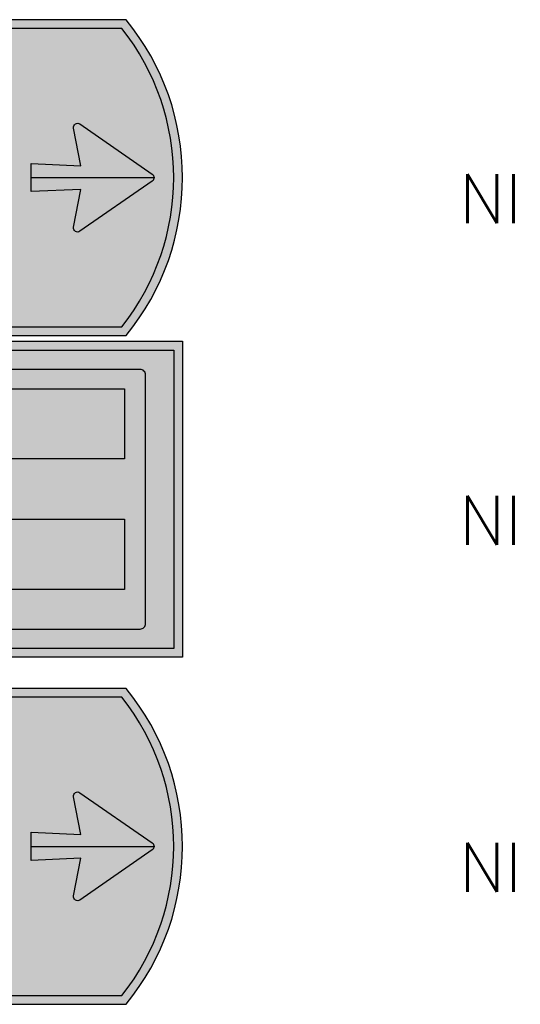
# Model space of a CAD drawing. Header units: millimetres. Extents: x 925 to 3012, y 1535 to 3416.
# Tile 5 of 5: x 2655 to 3012, y 2715 to 3416. Entities that reach past the tile are written whole.
import ezdxf

# ---------------------------------------------------------------- set-up
doc = ezdxf.new("R2010")
doc.units = ezdxf.units.MM
doc.header["$LTSCALE"] = 30
doc.header["$MEASUREMENT"] = 0
for name, color, linetype in [('1', 1, 'CONTINUOUS'), ('101', 1, 'CONTINUOUS'), ('107', 7, 'CONTINUOUS'), ('11', 1, 'CONTINUOUS'), ('135', 7, 'CONTINUOUS'), ('17', 7, 'CONTINUOUS'), ('27', 7, 'CONTINUOUS'), ('87', 7, 'CONTINUOUS'), ('97', 7, 'CONTINUOUS')]:
    doc.layers.add(name, color=color, linetype=linetype)
doc.styles.get("Standard").update_dxf_attribs({"font": 'SIMPLEX'})

# ---------------------------------------------------------------- blocks, each defined once
blk = doc.blocks.new('tbordfu16r')
at = {"layer": '135'}
blk.add_attdef('CAMTAG', (-275, 85), '', height=35, dxfattribs=at)
blk = doc.blocks.new('tbordfu06r')
at = {"layer": '135'}
blk.add_attdef('CAMTAG', (-275, 85), '', height=35, dxfattribs=at)

msp = doc.modelspace()

# ---------------------------------------------------------------- hatches: boundary and pattern name
at = {"layer": '101'}
h = msp.add_hatch(color=256, dxfattribs=at)
h.dxf.hatch_style = 1
h.paths.add_polyline_path([(2024.43, 3409.66), (2024.43, 3197.16), (2727.99, 3197.16, 0.347729), (2727.99, 3409.66)])
h.paths.add_polyline_path([(2749.64, 3305.87), (2698.14, 3341.62, 0.687716), (2693.51, 3338.47), (2698.75, 3311.8), (2663.43, 3313.41), (2663.43, 3293.41), (2698.75, 3295.01), (2693.47, 3268.12, 0.659882), (2698.14, 3265.19), (2749.64, 3300.94, 0.523147)], flags=16)
h.paths.add_polyline_path([(2044.43, 3214.91), (2044.43, 3391.84, -0.414214), (2048.5, 3395.91), (2642.93, 3395.91, -0.414214), (2646.93, 3391.91), (2646.93, 3214.91, -0.414214), (2642.93, 3210.91), (2048.43, 3210.91, -0.414214)], flags=16)
h = msp.add_hatch(color=256, dxfattribs=at)
h.dxf.hatch_style = 1
h.paths.add_polyline_path([(2061.38, 3180.57, 0.347729), (2061.38, 2968.07), (2764.93, 2968.07), (2764.93, 3180.57)])
h.paths.add_polyline_path([(2142.43, 3162.82, -0.414214), (2146.43, 3166.82), (2740.93, 3166.82, -0.414214), (2744.93, 3162.82), (2744.93, 2985.82, -0.414214), (2740.93, 2981.82), (2146.43, 2981.82, -0.414214), (2142.43, 2985.82)], flags=16)
h.paths.add_polyline_path([(2039.72, 3071.85), (2091.22, 3036.1, 0.687716), (2095.85, 3039.26), (2090.62, 3065.92), (2125.93, 3064.32), (2125.93, 3084.32), (2090.62, 3082.71), (2095.9, 3109.6, 0.659882), (2091.22, 3112.53), (2039.72, 3076.78, 0.523147)], flags=16)
h = msp.add_hatch(color=256, dxfattribs=at)
h.dxf.hatch_style = 1
h.paths.add_polyline_path([(2024.43, 2933.3), (2024.43, 2720.8), (2727.99, 2720.8, 0.347729), (2727.99, 2933.3)])
h.paths.add_polyline_path([(2749.64, 2829.51), (2698.14, 2865.26, 0.687716), (2693.51, 2862.11), (2698.75, 2835.44), (2663.43, 2837.05), (2663.43, 2817.05), (2698.75, 2818.65), (2693.47, 2791.76, 0.659882), (2698.14, 2788.83), (2749.64, 2824.58, 0.523147)], flags=16)
h.paths.add_polyline_path([(2048.5, 2919.55), (2642.93, 2919.55, -0.414214), (2646.93, 2915.55), (2646.93, 2738.55, -0.414214), (2642.93, 2734.55), (2048.43, 2734.55, -0.414214), (2044.43, 2738.55), (2044.43, 2915.47, -0.414214)], flags=16)
at = {"layer": '107'}
h = msp.add_hatch(color=256, dxfattribs=at)
h.dxf.hatch_style = 1
h.paths.add_polyline_path([(2018.18, 3415.91), (2018.18, 3190.91), (2730.98, 3190.91, 0.357375), (2730.98, 3415.91)])
h.paths.add_polyline_path([(2024.43, 3197.16), (2727.99, 3197.16, 0.347729), (2727.99, 3409.66), (2024.43, 3409.66)], flags=16)
h.paths.add_polyline_path([(2642.93, 3395.91, -0.414214), (2646.93, 3391.91), (2646.93, 3214.91, -0.414214), (2642.93, 3210.91), (2048.43, 3210.91, -0.414214), (2044.43, 3214.91), (2044.43, 3391.84, -0.414214), (2048.5, 3395.91)], flags=0)
h.paths.add_polyline_path([(2749.64, 3305.87), (2698.14, 3341.62, 0.687716), (2693.51, 3338.47), (2698.75, 3311.8), (2663.43, 3313.41), (2663.43, 3293.41), (2698.75, 3295.01), (2693.47, 3268.12, 0.659882), (2698.14, 3265.19), (2749.64, 3300.94, 0.523147)], flags=0)
h.paths.add_polyline_path([(2048.5, 3395.91, 0.414214), (2044.43, 3391.84), (2044.43, 3214.91, 0.414214), (2048.43, 3210.91), (2642.93, 3210.91, 0.414214), (2646.93, 3214.91), (2646.93, 3391.91, 0.414214), (2642.93, 3395.91)], flags=0)
h = msp.add_hatch(color=256, dxfattribs=at)
h.dxf.hatch_style = 1
h.paths.add_polyline_path([(2749.64, 3300.94, 0.523147), (2749.64, 3305.87), (2698.14, 3341.62, 0.687716), (2693.51, 3338.47), (2698.75, 3311.8), (2663.43, 3313.41), (2663.43, 3293.41), (2698.75, 3295.01), (2693.47, 3268.12, 0.659882), (2698.14, 3265.19)])
h = msp.add_hatch(color=256, dxfattribs=at)
h.dxf.hatch_style = 1
h.paths.add_polyline_path([(2058.39, 3186.82, 0.357375), (2058.39, 2961.82), (2771.18, 2961.82), (2771.18, 3186.82)])
h.paths.add_polyline_path([(2764.93, 3180.57), (2061.38, 3180.57, 0.347729), (2061.38, 2968.07), (2764.93, 2968.07)], flags=16)
h.paths.add_polyline_path([(2740.93, 3166.82, -0.414214), (2744.93, 3162.82), (2744.93, 2985.82, -0.414214), (2740.93, 2981.82), (2146.43, 2981.82, -0.414214), (2142.43, 2985.82), (2142.43, 3162.82, -0.414214), (2146.43, 3166.82)], flags=0)
h.paths.add_polyline_path([(2039.72, 3071.85), (2091.22, 3036.1, 0.687716), (2095.85, 3039.26), (2090.62, 3065.92), (2125.93, 3064.32), (2125.93, 3084.32), (2090.62, 3082.71), (2095.9, 3109.6, 0.659882), (2091.22, 3112.53), (2039.72, 3076.78, 0.523147)], flags=0)
h.paths.add_polyline_path([(2146.43, 3166.82, 0.414214), (2142.43, 3162.82), (2142.43, 2985.82, 0.414214), (2146.43, 2981.82), (2740.93, 2981.82, 0.414214), (2744.93, 2985.82), (2744.93, 3162.82, 0.414214), (2740.93, 3166.82)], flags=0)
h = msp.add_hatch(color=256, dxfattribs=at)
h.dxf.hatch_style = 1
edge = h.paths.add_edge_path()
edge.add_arc((2146.43, 3162.82), 4, 90, 180)
edge.add_line((2142.43, 3162.82), (2142.43, 2985.82))
edge.add_arc((2146.43, 2985.82), 4, 180, 270)
edge.add_line((2146.43, 2981.82), (2740.93, 2981.82))
edge.add_arc((2740.93, 2985.82), 4, 270, 360)
edge.add_line((2744.93, 2985.82), (2744.93, 3162.82))
edge.add_arc((2740.93, 3162.82), 4, 0, 90)
edge.add_line((2740.93, 3166.82), (2146.43, 3166.82))
h = msp.add_hatch(color=256, dxfattribs=at)
h.dxf.hatch_style = 1
h.paths.add_polyline_path([(2018.18, 2939.55), (2018.18, 2714.55), (2730.98, 2714.55, 0.357375), (2730.98, 2939.55)])
h.paths.add_polyline_path([(2024.43, 2720.8), (2727.99, 2720.8, 0.347729), (2727.99, 2933.3), (2024.43, 2933.3)], flags=16)
h.paths.add_polyline_path([(2642.93, 2919.55, -0.414214), (2646.93, 2915.55), (2646.93, 2738.55, -0.414214), (2642.93, 2734.55), (2048.43, 2734.55, -0.414214), (2044.43, 2738.55), (2044.43, 2915.47, -0.414214), (2048.5, 2919.55)], flags=0)
h.paths.add_polyline_path([(2749.64, 2829.51), (2698.14, 2865.26, 0.687716), (2693.51, 2862.11), (2698.75, 2835.44), (2663.43, 2837.05), (2663.43, 2817.05), (2698.75, 2818.65), (2693.47, 2791.76, 0.659882), (2698.14, 2788.83), (2749.64, 2824.58, 0.523147)], flags=0)
h.paths.add_polyline_path([(2048.5, 2919.55, 0.414214), (2044.43, 2915.47), (2044.43, 2738.55, 0.414214), (2048.43, 2734.55), (2642.93, 2734.55, 0.414214), (2646.93, 2738.55), (2646.93, 2915.55, 0.414214), (2642.93, 2919.55)], flags=0)
h = msp.add_hatch(color=256, dxfattribs=at)
h.dxf.hatch_style = 1
h.paths.add_polyline_path([(2749.64, 2824.58, 0.523147), (2749.64, 2829.51), (2698.14, 2865.26, 0.687716), (2693.51, 2862.11), (2698.75, 2835.44), (2663.43, 2837.05), (2663.43, 2817.05), (2698.75, 2818.65), (2693.47, 2791.76, 0.659882), (2698.14, 2788.83)])

# ---------------------------------------------------------------- linework, layer by layer
at = {"layer": '1'}
for p, q in [((2663.43, 3303.41), (2750.93, 3303.41)), ((2663.43, 2827.05), (2750.93, 2827.05))]:
    msp.add_line(p, q, dxfattribs=at)
for points in [[(2157.43, 3103.07), (2157.43, 3153.07), (2244.93, 3153.07), (2244.93, 3103.07), (2244.93, 3153.07), (2729.93, 3153.07), (2729.93, 3103.07), (2157.43, 3103.07)], [(2157.43, 3010.07), (2157.43, 3060.07), (2244.93, 3060.07), (2244.93, 3010.07), (2244.93, 3060.07), (2729.93, 3060.07), (2729.93, 3010.07), (2157.43, 3010.07)]]:
    msp.add_lwpolyline(points, dxfattribs=at)
at = {"layer": '11'}
for points in [[(2018.18, 3190.91), (2730.98, 3190.91, 0.357375), (2730.98, 3415.91), (2018.18, 3415.91)], [(2771.18, 2961.82), (2058.39, 2961.82, -0.357375), (2058.39, 3186.82), (2771.18, 3186.82)], [(2018.18, 2714.55), (2730.98, 2714.55, 0.357375), (2730.98, 2939.55), (2018.18, 2939.55)]]:
    msp.add_lwpolyline(points, format="xyb", close=True, dxfattribs=at)
at = {"layer": '27'}
msp.add_lwpolyline([(2146.43, 3166.82, 0.414214), (2142.43, 3162.82), (2142.43, 2985.82, 0.414214), (2146.43, 2981.82), (2740.93, 2981.82, 0.414214), (2744.93, 2985.82), (2744.93, 3162.82, 0.414214), (2740.93, 3166.82)], format="xyb", close=True, dxfattribs=at)
at = {"layer": '87', "flags": 128}
for points in [[(2698.75, 3311.8), (2693.47, 3338.69, -0.659894), (2698.14, 3341.62), (2749.64, 3305.87, -0.523144), (2749.64, 3300.94), (2698.14, 3265.19, -0.659894), (2693.47, 3268.12), (2698.75, 3295.01), (2663.43, 3293.41), (2663.43, 3313.41)], [(2698.75, 2835.44), (2693.47, 2862.33, -0.659894), (2698.14, 2865.26), (2749.64, 2829.51, -0.523144), (2749.64, 2824.58), (2698.14, 2788.83, -0.659894), (2693.47, 2791.76), (2698.75, 2818.65), (2663.43, 2817.05), (2663.43, 2837.05)]]:
    msp.add_lwpolyline(points, format="xyb", close=True, dxfattribs=at)
at = {"layer": '97'}
for points in [[(2024.43, 3197.16), (2727.99, 3197.16, 0.347729), (2727.99, 3409.66), (2024.43, 3409.66)], [(2764.93, 2968.07), (2061.38, 2968.07, -0.347729), (2061.38, 3180.57), (2764.93, 3180.57)], [(2024.43, 2720.8), (2727.99, 2720.8, 0.347729), (2727.99, 2933.3), (2024.43, 2933.3)]]:
    msp.add_lwpolyline(points, format="xyb", close=True, dxfattribs=at)

# ---------------------------------------------------------------- block references
at = {"layer": '17'}
ref = msp.add_blockref('tbordfu06r', (2018.18, 3190.91), dxfattribs=at)
ref.add_attrib('CAMTAG', 'NI', (2968.18, 3270.91), dxfattribs={"layer": '135', "height": 35})
ref = msp.add_blockref('tbordfu16r', (2018.18, 2961.82), dxfattribs=at)
ref.add_attrib('CAMTAG', 'NI', (2968.18, 3041.82), dxfattribs={"layer": '135', "height": 35})
ref = msp.add_blockref('tbordfu06r', (2018.18, 2714.55), dxfattribs=at)
ref.add_attrib('CAMTAG', 'NI', (2968.18, 2794.55), dxfattribs={"layer": '135', "height": 35})

doc.saveas('drawing.dxf')
